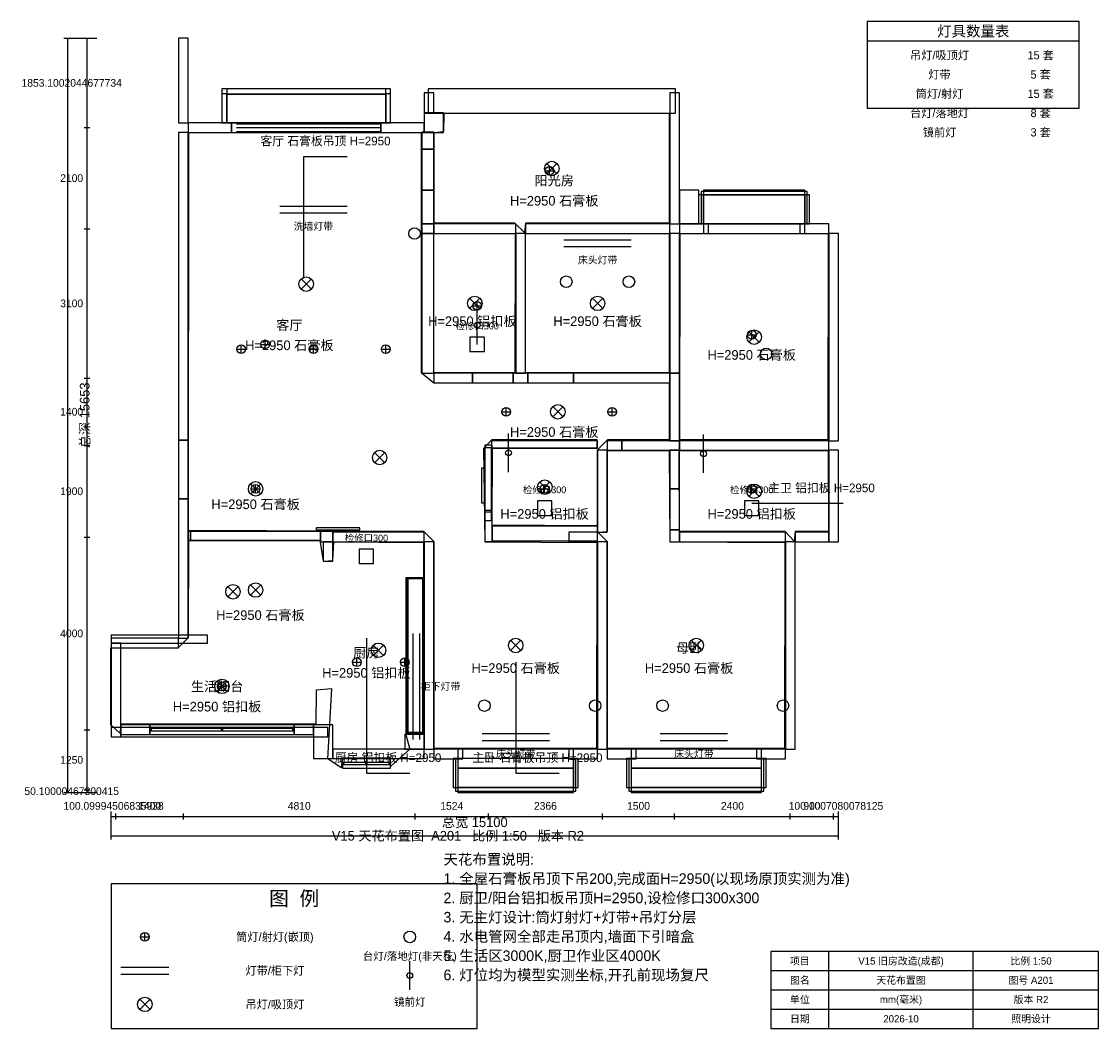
# Model space of a CAD drawing. Header units: millimetres. Extents: x -561 to 21800, y -5600 to 15300.
import ezdxf
from ezdxf.enums import TextEntityAlignment as Align

# ---------------------------------------------------------------- set-up
doc = ezdxf.new("R2010")
doc.units = ezdxf.units.MM
for name, color, linetype in [('A-CEIL', 8, 'Continuous'), ('A-COVE', 6, 'Continuous'), ('A-LIGHT', 1, 'Continuous'), ('A-TEXT', 7, 'Continuous'), ('A-WALL', 7, 'Continuous'), ('A-WINDOW', 4, 'Continuous')]:
    doc.layers.add(name, color=color, linetype=linetype)
doc.styles.add('HZTXT', font='STHeiti Medium.ttc')

msp = doc.modelspace()

# ---------------------------------------------------------------- linework, layer by layer
for p, q in [((320, 14953), (480, 14953)), ((400, -700), (400, 14953)), ((480, 14953), (1000, 14953)), ((740, 14953), (860, 14953)), ((800, 13100), (800, 14953)), ((740, 13100), (860, 13100)), ((740, 13100), (860, 13100)), ((800, 11000), (800, 13100)), ((740, 11000), (860, 11000)), ((740, 11000), (860, 11000)), ((800, 7900), (800, 11000)), ((740, 7900), (860, 7900)), ((740, 7900), (860, 7900)), ((800, 6500), (800, 7900)), ((740, 6500), (860, 6500)), ((740, 6500), (860, 6500)), ((800, 4600), (800, 6500)), ((740, 4600), (860, 4600)), ((740, 4600), (860, 4600)), ((800, 600), (800, 4600)), ((740, 600), (860, 600)), ((740, 600), (860, 600)), ((800, -650), (800, 600)), ((740, -650), (860, -650)), ((740, -650), (860, -650)), ((800, -700), (800, -650)), ((320, -700), (480, -700)), ((480, -700), (1000, -700)), ((740, -700), (860, -700)), ((1300, -1520), (1300, -1100)), ((16400, -1520), (16400, -1100)), ((1300, -1260), (1300, -1140)), ((1300, -1200), (1400, -1200)), ((1400, -1260), (1400, -1140)), ((1400, -1260), (1400, -1140)), ((1400, -1200), (2800, -1200)), ((2800, -1260), (2800, -1140)), ((2800, -1260), (2800, -1140)), ((2800, -1200), (7610, -1200)), ((7610, -1260), (7610, -1140)), ((7610, -1260), (7610, -1140)), ((7610, -1200), (9134, -1200)), ((9134, -1260), (9134, -1140)), ((9134, -1260), (9134, -1140)), ((9134, -1200), (11500, -1200)), ((11500, -1260), (11500, -1140)), ((11500, -1260), (11500, -1140)), ((11500, -1200), (13000, -1200)), ((13000, -1260), (13000, -1140)), ((13000, -1260), (13000, -1140)), ((13000, -1200), (15400, -1200)), ((15400, -1260), (15400, -1140)), ((15400, -1260), (15400, -1140)), ((15400, -1200), (16300, -1200)), ((16300, -1260), (16300, -1140)), ((16300, -1260), (16300, -1140)), ((16300, -1200), (16400, -1200)), ((16400, -1260), (16400, -1140)), ((1300, -1680), (1300, -1520)), ((16400, -1680), (16400, -1520)), ((1300, -1600), (16400, -1600))]:
    msp.add_line(p, q)
at = {"layer": 'A-CEIL'}
for points in [[(9885, 10919), (9685, 11118), (8007, 11123), (8007, 12996), (8206, 13016), (8211, 13399), (12888, 13394), (12883, 11118), (9904, 11118), (9885, 10919)], [(11379, 211), (8007, 216), (8007, 4499), (7793, 4713), (2907, 4738), (2912, 13001), (7738, 12996), (7738, 8015), (8002, 7801), (12888, 7796), (12883, 6616), (11608, 6616), (11394, 6402), (11389, 4833), (9212, 4848), (9217, 6446), (11389, 6446), (11389, 6616), (9207, 6616), (9033, 6441), (9058, 4504), (11384, 4489), (11379, 211)], [(9685, 8010), (7997, 8015), (8002, 10899), (9690, 10894), (9685, 8010)], [(12883, 8010), (9904, 8010), (9900, 10894), (12883, 10899), (12883, 8010)], [(16180, 6616), (13107, 6621), (13112, 10899), (16185, 10894), (16180, 6616)], [(15283, 211), (11603, 216), (11603, 4499), (11404, 4698), (11603, 4718), (11608, 6397), (12888, 6392), (12903, 4504), (15288, 4489), (15283, 211)], [(15483, 4514), (15293, 4713), (13102, 4713), (13097, 6392), (16190, 6397), (16195, 4718), (15503, 4713), (15483, 4514)], [(6079, -188), (5796, -3), (5880, 1446), (5557, 1421), (5552, 719), (1507, 719), (1478, 530), (1293, 704), (1293, 2298), (2693, 2303), (2907, 2517), (2912, 4534), (5631, 4534), (5701, 4096), (5905, 4111), (5920, 4504), (7788, 4489), (7788, 525), (7414, 520), (7499, 196), (7105, -158), (7086, 12), (6099, 12), (6079, -188)]]:
    msp.add_lwpolyline(points, close=True, dxfattribs=at)
at = {"layer": 'A-COVE'}
for p, q in [((4800, 11470), (6200, 11470)), ((4800, 11330), (6200, 11330)), ((10700, 10770), (12100, 10770)), ((10700, 10630), (12100, 10630)), ((7570, 400), (7570, 2600)), ((7710, 400), (7710, 2600)), ((9000, 520), (10400, 520)), ((12700, 520), (14100, 520)), ((9000, 380), (10400, 380)), ((12700, 380), (14100, 380)), ((1500, -4330), (2500, -4330)), ((1500, -4470), (2500, -4470))]:
    msp.add_line(p, q, dxfattribs=at)
at = {"layer": 'A-LIGHT'}
for p, q in [((10350, 12150), (10550, 12350)), ((10350, 12350), (10550, 12150)), ((10310, 12200), (10490, 12200)), ((10400, 12110), (10400, 12290)), ((5250, 9750), (5450, 9950)), ((5250, 9950), (5450, 9750)), ((8750, 9350), (8950, 9550)), ((8750, 9550), (8950, 9350)), ((8810, 9400), (8990, 9400)), ((8900, 9310), (8900, 9490)), ((8900, 8600), (8900, 9400)), ((11300, 9350), (11500, 9550)), ((11300, 9550), (11500, 9350)), ((14510, 8800), (14690, 8800)), ((14550, 8650), (14750, 8850)), ((14550, 8850), (14750, 8650)), ((14600, 8710), (14600, 8890)), ((3910, 8500), (4090, 8500)), ((4000, 8410), (4000, 8590)), ((4410, 8600), (4590, 8600)), ((4500, 8510), (4500, 8690)), ((5410, 8500), (5590, 8500)), ((5500, 8410), (5500, 8590)), ((6910, 8500), (7090, 8500)), ((7000, 8410), (7000, 8590)), ((9410, 7200), (9590, 7200)), ((9500, 7110), (9500, 7290)), ((10475, 7100), (10675, 7300)), ((10475, 7300), (10675, 7100)), ((11610, 7200), (11790, 7200)), ((11700, 7110), (11700, 7290)), ((9550, 5950), (9550, 6750)), ((13600, 5930), (13600, 6730)), ((6775, 6150), (6975, 6350)), ((6775, 6350), (6975, 6150)), ((4200, 5500), (4400, 5700)), ((4200, 5700), (4400, 5500)), ((4210, 5600), (4390, 5600)), ((4300, 5510), (4300, 5690)), ((10204, 5536), (10404, 5736)), ((10204, 5736), (10404, 5536)), ((10210, 5600), (10390, 5600)), ((10300, 5510), (10300, 5690)), ((14510, 5600), (14690, 5600)), ((14550, 5450), (14750, 5650)), ((14550, 5650), (14750, 5450)), ((14600, 5510), (14600, 5690)), ((4200, 3400), (4400, 3600)), ((4200, 3600), (4400, 3400)), ((3728, 3364), (3928, 3564)), ((3728, 3564), (3928, 3364)), ((6750, 2150), (6950, 2350)), ((6750, 2350), (6950, 2150)), ((9600, 2250), (9800, 2450)), ((9600, 2450), (9800, 2250)), ((13350, 2250), (13550, 2450)), ((13350, 2450), (13550, 2250)), ((6400, 1910), (6400, 2090)), ((7400, 1910), (7400, 2090)), ((6310, 2000), (6490, 2000)), ((7310, 2000), (7490, 2000)), ((3500, 1400), (3700, 1600)), ((3500, 1600), (3700, 1400)), ((3600, 1410), (3600, 1590)), ((3510, 1500), (3690, 1500)), ((1910, -3700), (2090, -3700)), ((2000, -3790), (2000, -3610)), ((7500, -4800), (7500, -4200)), ((1900, -5200), (2100, -5000)), ((1900, -5000), (2100, -5200))]:
    msp.add_line(p, q, dxfattribs=at)
for centre, radius in [((10450, 12250), 150), ((10400, 12200), 90), ((7600, 10900), 120), ((5350, 9850), 150), ((10750, 9900), 120), ((12050, 9900), 120), ((8850, 9450), 150), ((8900, 9400), 90), ((11400, 9450), 150), ((8900, 9000), 60), ((14650, 8750), 150), ((14600, 8800), 90), ((4000, 8500), 90), ((4500, 8600), 90), ((5500, 8500), 90), ((7000, 8500), 90), ((14900, 8400), 120), ((9500, 7200), 90), ((10575, 7200), 150), ((11700, 7200), 90), ((6875, 6250), 150), ((9550, 6350), 60), ((13600, 6330), 60), ((4300, 5600), 150), ((4300, 5600), 90), ((10304, 5636), 150), ((10300, 5600), 90), ((14650, 5550), 150), ((14600, 5600), 90), ((3828, 3464), 150), ((4300, 3500), 150), ((9700, 2350), 150), ((13450, 2350), 150), ((6850, 2250), 150), ((6400, 2000), 90), ((7400, 2000), 90), ((3600, 1500), 150), ((3600, 1500), 90), ((9050, 1100), 120), ((11350, 1100), 120), ((12750, 1100), 120), ((15250, 1100), 120), ((2000, -3700), 90), ((7500, -3700), 120), ((7500, -4500), 60), ((2000, -5100), 150)]:
    msp.add_circle(centre, radius, dxfattribs=at)
at = {"layer": 'A-TEXT'}
for p, q in [((5300, 10000), (5300, 12500)), ((5300, 12500), (6200, 12500)), ((14600, 5300), (15600, 5300)), ((15600, 5300), (16500, 5300)), ((6600, 2500), (6600, -300)), ((9700, 2000), (9700, -300)), ((6600, -300), (7500, -300)), ((9700, -300), (10600, -300))]:
    msp.add_line(p, q, dxfattribs=at)
at = {"layer": 'A-WALL'}
for p, q in [((17000, 14900), (21400, 14900)), ((16200, -5600), (16200, -4000)), ((19200, -5600), (19200, -4000)), ((15000, -4400), (21800, -4400)), ((15000, -4800), (21800, -4800)), ((15000, -5200), (21800, -5200))]:
    msp.add_line(p, q, dxfattribs=at)
for points in [[(17000, 13500), (21400, 13500), (21400, 15300), (17000, 15300)], [(2700, 13200), (2900, 13200), (2900, 14953), (2700, 14953)], [(3600, 13200), (7100, 13200), (7100, 13900), (3600, 13900)], [(3700, 13790), (7000, 13790), (7000, 13900), (3700, 13900)], [(3700, 13790), (7000, 13790), (7000, 13900), (3700, 13900)], [(7880, 13400), (13020, 13400), (13020, 13900), (7880, 13900)], [(3600, 13200), (3700, 13200), (3700, 13800), (3600, 13800)], [(3600, 13200), (3700, 13200), (3700, 13800), (3600, 13800)], [(3700, 13200), (7000, 13200), (7000, 13790), (3700, 13790)], [(7000, 13200), (7100, 13200), (7100, 13800), (7000, 13800)], [(7000, 13200), (7100, 13200), (7100, 13800), (7000, 13800)], [(7800, 13400), (8002, 13400), (8002, 13820), (7800, 13820)], [(12900, 11100), (13102, 11100), (13102, 13820), (12900, 13820)], [(2900, 13000), (3800, 13000), (3800, 13200), (2900, 13200)], [(3800, 13000), (6900, 13000), (6900, 13200), (3800, 13200)], [(3800, 13000), (6900, 13000), (6900, 13200), (3800, 13200)], [(6900, 13000), (7800, 13000), (7800, 13200), (6900, 13200)], [(7798, 13000), (8200, 13000), (8200, 13402), (7798, 13402)], [(2700, 6610), (2900, 6610), (2900, 13000), (2700, 13000)], [(7750, 12650), (8000, 12650), (8000, 13002), (7750, 13002)], [(7750, 11800), (8000, 11800), (8000, 12650), (7750, 12650)], [(7750, 11100), (8000, 11100), (8000, 11800), (7750, 11800)], [(13100, 11100), (13500, 11100), (13500, 11800), (13100, 11800)], [(13498, 11100), (13600, 11100), (13600, 11700), (13498, 11700)], [(13550, 11100), (15750, 11100), (15750, 11773), (13550, 11773)], [(13600, 11700), (15700, 11700), (15700, 11800), (13600, 11800)], [(13600, 11100), (15700, 11100), (15700, 11700), (13600, 11700)], [(15700, 11100), (15800, 11100), (15800, 11700), (15700, 11700)], [(7750, 10898), (8000, 10898), (8000, 11100), (7750, 11100)], [(8000, 10900), (9700, 10900), (9700, 11100), (8000, 11100)], [(9900, 10900), (12900, 10900), (12900, 11100), (9900, 11100)], [(13100, 10898), (13700, 10898), (13700, 11100), (13100, 11100)], [(13600, 10900), (15700, 10900), (15700, 11100), (13600, 11100)], [(13600, 10900), (15700, 10900), (15700, 11100), (13600, 11100)], [(15600, 10900), (16200, 10900), (16200, 11100), (15600, 11100)], [(7750, 8000), (8000, 8000), (8000, 10900), (7750, 10900)], [(9700, 8000), (9900, 8000), (9900, 10900), (9700, 10900)], [(12900, 8000), (13100, 8000), (13100, 10900), (12900, 10900)], [(16200, 6600), (16400, 6600), (16400, 10900), (16200, 10900)], [(8750, 8450), (9050, 8450), (9050, 8750), (8750, 8750)], [(8000, 7800), (8800, 7800), (8800, 8000), (8000, 8000)], [(8800, 7800), (9650, 7800), (9650, 8000), (8800, 8000)], [(9650, 7800), (9950, 7800), (9950, 8000), (9650, 8000)], [(9950, 7800), (10900, 7800), (10900, 8000), (9950, 8000)], [(10900, 7800), (12900, 7800), (12900, 8000), (10900, 8000)], [(12900, 6600), (13100, 6600), (13100, 8002), (12900, 8002)], [(2700, 5390), (2900, 5390), (2900, 6610), (2700, 6610)], [(9059, 4507), (9209, 4507), (9209, 6507), (9059, 6507)], [(9200, 6450), (11400, 6450), (11400, 6600), (9200, 6600)], [(11600, 6400), (11900, 6400), (11900, 6600), (11600, 6600)], [(11900, 6400), (13100, 6400), (13100, 6600), (11900, 6600)], [(13100, 6400), (16200, 6400), (16200, 6600), (13100, 6600)], [(9050, 5120), (9200, 5120), (9200, 6450), (9050, 6450)], [(11400, 4700), (11600, 4700), (11600, 6400), (11400, 6400)], [(12900, 5600), (13100, 5600), (13100, 6400), (12900, 6400)], [(16200, 4500), (16400, 4500), (16400, 6400), (16200, 6400)], [(8990, 5313), (9050, 5313), (9050, 6033), (8990, 6033)], [(8990, 5313), (9050, 5313), (9050, 6033), (8990, 6033)], [(12900, 4750), (13100, 4750), (13100, 5600), (12900, 5600)], [(2700, 2500), (2900, 2500), (2900, 5390), (2700, 5390)], [(9050, 4942), (9200, 4942), (9200, 5150), (9050, 5150)], [(10150, 5050), (10450, 5050), (10450, 5350), (10150, 5350)], [(14450, 5050), (14750, 5050), (14750, 5350), (14450, 5350)], [(2900, 4530), (2950, 4530), (2950, 4715), (2900, 4715)], [(2950, 4530), (5650, 4530), (5650, 4715), (2950, 4715)], [(5560, 4750), (6460, 4750), (6460, 4790), (5560, 4790)], [(5650, 4500), (5900, 4500), (5900, 4715), (5650, 4715)], [(5900, 4500), (7800, 4500), (7800, 4700), (5900, 4700)], [(9209, 4524), (11400, 4524), (11400, 4823), (9209, 4823)], [(10800, 4500), (11400, 4500), (11400, 4700), (10800, 4700)], [(12900, 4500), (13102, 4500), (13102, 4750), (12900, 4750)], [(13100, 4500), (15300, 4500), (15300, 4700), (13100, 4700)], [(15500, 4500), (16202, 4500), (16202, 4700), (15500, 4700)], [(5700, 4100), (5900, 4100), (5900, 4500), (5700, 4500)], [(7800, 200), (8000, 200), (8000, 4500), (7800, 4500)], [(11400, 200), (11600, 200), (11600, 4500), (11400, 4500)], [(15300, 200), (15500, 200), (15500, 4500), (15300, 4500)], [(6450, 4050), (6750, 4050), (6750, 4350), (6450, 4350)], [(7420, 535), (7800, 535), (7800, 3750), (7420, 3750)], [(7420, 535), (7800, 535), (7800, 3750), (7420, 3750)], [(7438, 553), (7782, 553), (7782, 3732), (7438, 3732)], [(7460, 535), (7770, 535), (7770, 3750), (7460, 3750)], [(1300, 2400), (3300, 2400), (3300, 2560), (1300, 2560)], [(1300, 2300), (2700, 2300), (2700, 2500), (1300, 2500)], [(1300, 450), (1500, 450), (1500, 2400), (1300, 2400)], [(1500, 500), (2100, 500), (2100, 700), (1500, 700)], [(1500, 500), (5500, 500), (5500, 700), (1500, 700)], [(2100, 500), (5100, 500), (5100, 700), (2100, 700)], [(5100, 500), (5500, 500), (5500, 700), (5100, 700)], [(5500, 0), (5902, 0), (5902, 700), (5500, 700)], [(1300, 450), (5800, 450), (5800, 650), (1300, 650)], [(2100, 577), (2135, 577), (2135, 623), (2100, 623)], [(2100, 577), (5100, 577), (5100, 623), (2100, 623)], [(2100, 577), (5100, 577), (5100, 623), (2100, 623)], [(3582, 577), (3617, 577), (3617, 623), (3582, 623)], [(5065, 577), (5100, 577), (5100, 623), (5065, 623)], [(7400, 200), (7800, 200), (7800, 500), (7400, 500)], [(5900, 0), (7800, 0), (7800, 200), (5900, 200)], [(6100, -200), (7100, -200), (7100, 0), (6100, 0)], [(6100, -200), (7100, -200), (7100, 0), (6100, 0)], [(8000, -2), (8600, -2), (8600, 200), (8000, 200)], [(8450, -673), (10950, -673), (10950, 5), (8450, 5)], [(8500, -200), (10900, -200), (10900, 200), (8500, 200)], [(8500, -200), (10900, -200), (10900, 200), (8500, 200)], [(10800, -2), (11400, -2), (11400, 200), (10800, 200)], [(11600, -2), (12200, -2), (12200, 200), (11600, 200)], [(12050, -673), (14850, -673), (14850, 5), (12050, 5)], [(12100, -200), (14800, -200), (14800, 200), (12100, 200)], [(12100, -200), (14800, -200), (14800, 200), (12100, 200)], [(14700, -2), (15300, -2), (15300, 200), (14700, 200)], [(6100, -123), (6135, -123), (6135, -77), (6100, -77)], [(6100, -123), (7100, -123), (7100, -77), (6100, -77)], [(6100, -123), (7100, -123), (7100, -77), (6100, -77)], [(6582, -123), (6617, -123), (6617, -77), (6582, -77)], [(7065, -123), (7100, -123), (7100, -77), (7065, -77)], [(8400, -600), (8502, -600), (8502, 0), (8400, 0)], [(8500, -600), (10900, -600), (10900, -200), (8500, -200)], [(10898, -600), (11000, -600), (11000, 0), (10898, 0)], [(12000, -600), (12102, -600), (12102, 0), (12000, 0)], [(12100, -600), (14800, -600), (14800, -200), (12100, -200)], [(14798, -600), (14900, -600), (14900, 0), (14798, 0)], [(8500, -700), (10900, -700), (10900, -600), (8500, -600)], [(12100, -700), (14800, -700), (14800, -600), (12100, -600)], [(1300, -5600), (8900, -5600), (8900, -2600), (1300, -2600)], [(15000, -5600), (21800, -5600), (21800, -4000), (15000, -4000)]]:
    msp.add_lwpolyline(points, close=True, dxfattribs=at)
at = {"layer": 'A-WINDOW'}
for p, q in [((3900, 13180), (6900, 13180)), ((3900, 13100), (6900, 13100)), ((3900, 13020), (6900, 13020))]:
    msp.add_line(p, q, dxfattribs=at)

# ---------------------------------------------------------------- texts
at = {"layer": 'A-TEXT', "style": 'HZTXT'}
for s, height, p in [('灯具数量表', 220, (19200, 15100)), ('吊灯/吸顶灯', 170, (18500, 14600)), ('15 套', 170, (20600, 14600)), ('1853.1002044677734', 160, (480, 14027)), ('灯带', 170, (18500, 14200)), ('5 套', 170, (20600, 14200)), ('筒灯/射灯', 170, (18500, 13800)), ('15 套', 170, (20600, 13800)), ('台灯/落地灯', 170, (18500, 13400)), ('8 套', 170, (20600, 13400)), ('镜前灯', 170, (18500, 13000)), ('3 套', 170, (20600, 13000)), ('客厅 石膏板吊顶 H=2950', 180, (5750, 12820)), ('2100', 160, (480, 12050)), ('阳光房', 200, (10500, 12000)), ('H=2950 石膏板', 200, (10500, 11580)), ('洗墙灯带', 150, (5500, 11050)), ('床头灯带', 150, (11400, 10350)), ('3100', 160, (480, 9450)), ('H=2950 铝扣板', 200, (8800, 9080)), ('H=2950 石膏板', 200, (11400, 9080)), ('客厅', 200, (5000, 9000)), ('检修口300', 140, (8900, 8980)), ('H=2950 石膏板', 200, (5000, 8580)), ('H=2950 石膏板', 200, (14600, 8380)), ('1400', 160, (480, 7200)), ('H=2950 石膏板', 200, (10500, 6780)), ('1900', 160, (480, 5550)), ('检修口300', 140, (10300, 5580)), ('检修口300', 140, (14600, 5580)), ('主卫 铝扣板 H=2950', 180, (16050, 5620)), ('H=2950 石膏板', 200, (4300, 5280)), ('H=2950 铝扣板', 200, (10300, 5080)), ('H=2950 铝扣板', 200, (14600, 5080)), ('检修口300', 140, (6600, 4580)), ('H=2950 石膏板', 200, (4400, 2980)), ('4000', 160, (480, 2600)), ('厨房', 200, (6600, 2200)), ('母卧', 200, (13300, 2300)), ('H=2950 铝扣板', 200, (6600, 1780)), ('H=2950 石膏板', 200, (9700, 1880)), ('H=2950 石膏板', 200, (13300, 1880)), ('生活阳台', 200, (3500, 1500)), ('柜下灯带', 150, (8140, 1500)), ('H=2950 铝扣板', 200, (3500, 1080)), ('1250', 160, (480, -25)), ('厨房 铝扣板 H=2950', 180, (7050, 20)), ('主卧 石膏板吊顶 H=2950', 180, (10150, 20)), ('床头灯带', 150, (9700, 100)), ('床头灯带', 150, (13400, 100)), ('50.10000467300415', 160, (480, -675)), ('100.09994506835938', 160, (1350, -980)), ('1400', 160, (2100, -980)), ('4810', 160, (5205, -980)), ('1524', 160, (8372, -980)), ('2366', 160, (10317, -980)), ('1500', 160, (12250, -980)), ('2400', 160, (14200, -980)), ('100.1007080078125', 160, (16350, -980)), ('900', 160, (15850, -980)), ('总宽 15100', 200, (8850, -1320)), ('V15 天花布置图  A201   比例 1:50   版本 R2', 200, (8500, -1600)), ('图  例', 300, (5100, -2900)), ('筒灯/射灯(嵌顶)', 170, (4700, -3700)), ('台灯/落地灯(非天花)', 160, (7500, -4100)), ('项目', 150, (15600, -4200)), ('V15 旧房改造(成都)', 150, (17700, -4200)), ('比例 1:50', 150, (20400, -4200)), ('灯带/柜下灯', 170, (4700, -4400)), ('图名', 150, (15600, -4600)), ('天花布置图', 150, (17700, -4600)), ('图号 A201', 150, (20400, -4600)), ('单位', 150, (15600, -5000)), ('mm(毫米)', 150, (17700, -5000)), ('版本 R2', 150, (20400, -5000)), ('吊灯/吸顶灯', 170, (4700, -5100)), ('镜前灯', 160, (7500, -5050)), ('日期', 150, (15600, -5400)), ('2026-10', 150, (17700, -5400)), ('照明设计', 150, (20400, -5400))]:
    msp.add_text(s, height=height, dxfattribs=at).set_placement(p, align=Align.MIDDLE_CENTER)
msp.add_text('总深 15653', height=200, rotation=90, dxfattribs=at).set_placement((750, 7127), align=Align.MIDDLE_CENTER)
for s, p in [('天花布置说明:', (8200, -2200)), ('1. 全屋石膏板吊顶下吊200,完成面H=2950(以现场原顶实测为准)', (8200, -2600)), ('2. 厨卫/阳台铝扣板吊顶H=2950,设检修口300x300', (8200, -3000)), ('3. 无主灯设计:筒灯射灯+灯带+吊灯分层', (8200, -3400)), ('4. 水电管网全部走吊顶内,墙面下引暗盒', (8200, -3800)), ('5. 生活区3000K,厨卫作业区4000K', (8200, -4200)), ('6. 灯位均为模型实测坐标,开孔前现场复尺', (8200, -4600))]:
    msp.add_text(s, height=220, dxfattribs=at).set_placement(p)

doc.saveas('drawing.dxf')
